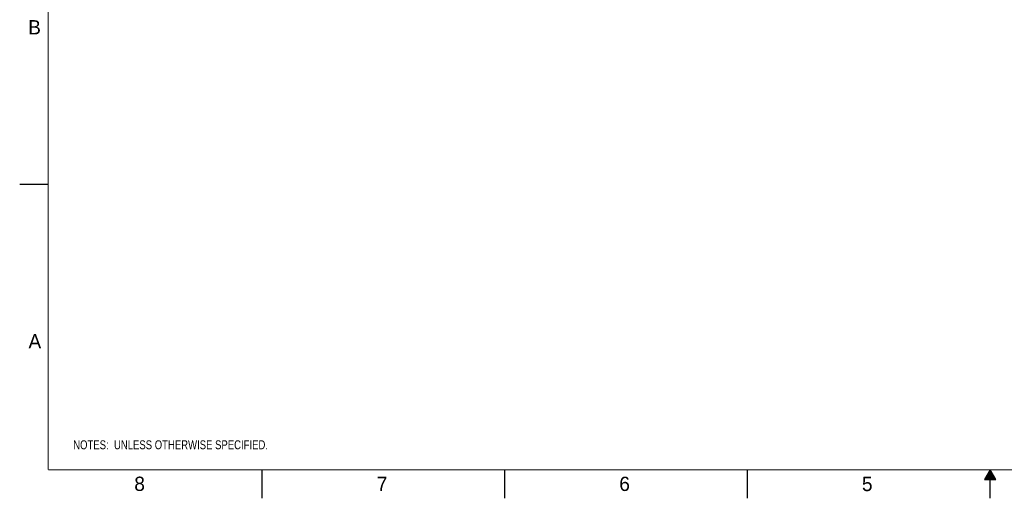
# Model space of a CAD drawing. Header units: inches. Extents: x 0 to 34, y 0 to 22.
# Tile 1 of 25: x 0 to 17.2, y 0 to 8.4. Entities that reach past the tile are written whole.
import ezdxf

# ---------------------------------------------------------------- set-up
doc = ezdxf.new("R2010")
doc.units = ezdxf.units.IN
doc.header["$LTSCALE"] = 1.87
doc.header["$MEASUREMENT"] = 0
doc.layers.get('0').update_dxf_attribs({"linetype": 'CONTINUOUS'})
doc.layers.add('DETAIL', color=7, linetype='CONTINUOUS')
doc.styles.get("Standard").update_dxf_attribs({"font": 'txt', "width": 0.8})

# ---------------------------------------------------------------- blocks, each defined once
blk = doc.blocks.new('NOTES_HEADER_BL0', base_point=(3.1215, 0.9375))
at = {"layer": 'DETAIL', "color": 2, "linetype": 'CONTINUOUS', "width": 0.8}
blk.add_text('NOTES:  UNLESS OTHERWISE SPECIFIED.', height=0.156, dxfattribs=at).set_placement((0.9375, 0.8595))

msp = doc.modelspace()

# ---------------------------------------------------------------- linework, layer by layer
at = {"color": 2, "linetype": 'CONTINUOUS'}
for p, q in [((0, 5.5), (0.5, 5.5)), ((4.25, 0), (4.25, 0.5)), ((8.5, 0), (8.5, 0.5)), ((12.75, 0), (12.75, 0.5)), ((17, 0.5), (16.902, 0.3303)), ((16.9134, 0.35), (17.0866, 0.35)), ((16.9192, 0.36), (17.0808, 0.36)), ((16.925, 0.37), (17.0751, 0.37)), ((16.9307, 0.38), (17.0693, 0.38)), ((16.9365, 0.39), (17.0635, 0.39)), ((16.9423, 0.4), (17.0578, 0.4)), ((16.9481, 0.41), (17.052, 0.41)), ((16.9538, 0.42), (17.0462, 0.42)), ((16.9596, 0.43), (17.0404, 0.43)), ((16.9654, 0.44), (17.0347, 0.44)), ((16.9712, 0.45), (17.0289, 0.45)), ((16.9769, 0.46), (17.0231, 0.46)), ((16.9827, 0.47), (17.0173, 0.47)), ((16.9885, 0.48), (17.0116, 0.48)), ((16.9942, 0.49), (17.0058, 0.49)), ((17.098, 0.3303), (17, 0.5)), ((17, 0), (17, 0.5)), ((16.902, 0.3303), (17.098, 0.3303)), ((16.9076, 0.34), (17.0924, 0.34))]:
    msp.add_line(p, q, dxfattribs=at)
at = {"color": 7, "linetype": 'CONTINUOUS', "const_width": 0.02}
for points in [[(0.5, 21.5), (0.5, 0.5)], [(0.5, 0.5), (33.5, 0.5)]]:
    msp.add_lwpolyline(points, dxfattribs=at)

# ---------------------------------------------------------------- block references
at = {"layer": 'DETAIL', "color": 2, "linetype": 'CONTINUOUS'}
msp.add_blockref('NOTES_HEADER_BL0', (3.1215, 0.9375), dxfattribs=at)

# ---------------------------------------------------------------- texts
at = {"color": 2, "linetype": 'CONTINUOUS'}
for s, p in [('B', (0.1484, 8.1257)), ('A', (0.1541, 2.6261)), ('8', (2.0074, 0.1291)), ('7', (6.2553, 0.1287)), ('6', (10.5033, 0.1284)), ('5', (14.754, 0.1262))]:
    msp.add_text(s, height=0.25, dxfattribs=at).set_placement(p)

doc.saveas('drawing.dxf')
